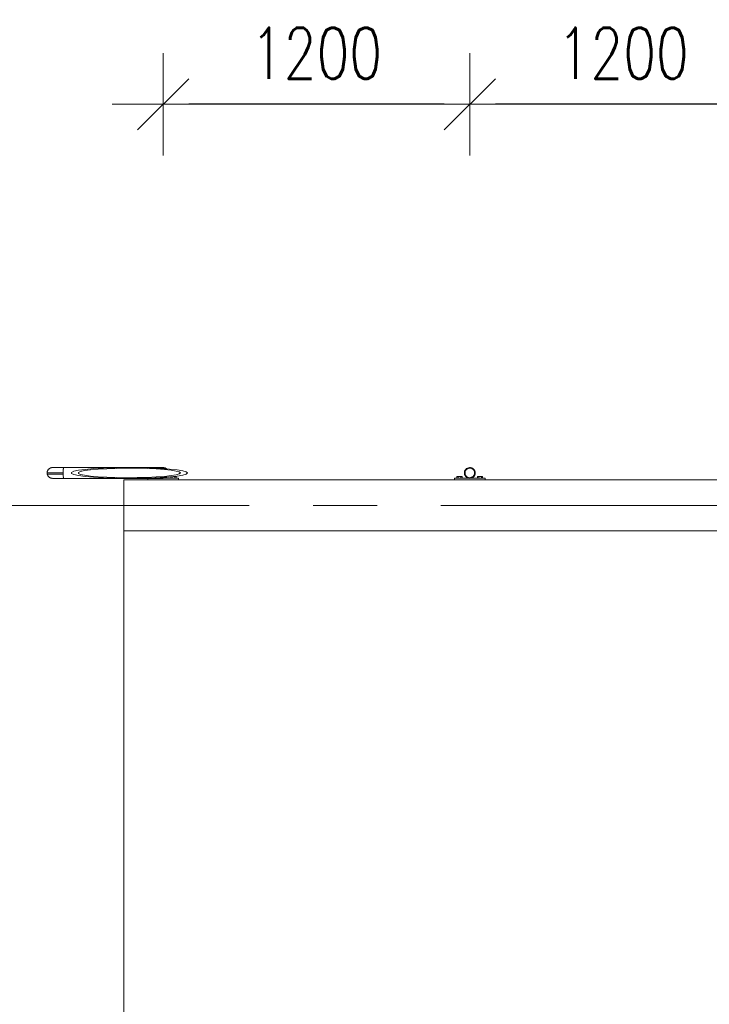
# Model space of a CAD drawing. Header units: millimetres. Extents: x 6807 to 7919, y 15387 to 15883.
# Tile 11 of 120: x 6858 to 6885, y 15627 to 15666. Entities that reach past the tile are written whole.
import ezdxf

# ---------------------------------------------------------------- set-up
doc = ezdxf.new("R2010")
doc.units = ezdxf.units.MM
doc.header["$LTSCALE"] = 10
doc.linetypes.add('MITTE', pattern=[2, 1.25, -0.25, 0.25, -0.25])
doc.layers.get('Defpoints').update_dxf_attribs({"color": 1})
for name, color, linetype, lineweight in [('PS_DIM', 4, 'Continuous', 13), ('PS_Object', 30, 'Continuous', 13), ('PS_SOLID', 7, 'Continuous', 30)]:
    doc.layers.add(name, color=color, linetype=linetype, lineweight=lineweight)
doc.styles.add('simplex', font='simplex.shx', dxfattribs={"width": 0.75})
doc.dimstyles.new('1_100_PRZ', dxfattribs={"dimtxt": 2, "dimasz": 1, "dimexe": 2, "dimexo": 5, "dimgap": 1, "dimtad": 1, "dimdec": 0, "dimlfac": 100, "dimtxsty": 'simplex', "dimblk": 'dimznak', "dimcen": 2, "dimse1": 1, "dimse2": 1, "dimclrd": 256, "dimclrt": 7, "dimadec": 1, "dimazin": 0, "dimtfac": 1, "dimtdec": 0, "dimtix": 1, "dimtmove": 2, "dimatfit": 3, "dimldrblk": 'dim-grot', "dimfxl": 1, "dimarcsym": 0})

# ---------------------------------------------------------------- blocks, each defined once
blk = doc.blocks.new('dimznak')
at = {"color": 0}
for points in [[(0, 2), (0, -2)], [(-2, 0), (2, 0)]]:
    blk.add_lwpolyline(points, dxfattribs=at)
at = {"color": 2}
blk.add_lwpolyline([(1, 1), (-1, -1)], dxfattribs=at)
blk = doc.blocks.new('*D400')
at = {"layer": 'Defpoints', "color": 0, "transparency": 16777216}
for p in [(6875.462, 15662.648), (6875.462, 15648.213, -0.807), (6887.462, 15648.213, -0.807)]:
    blk.add_point(p, dxfattribs=at)
at = {"layer": 'PS_DIM', "lineweight": -2, "transparency": 16777216}
blk.add_line((6886.462, 15662.648), (6876.462, 15662.648), dxfattribs=at)
at = {"layer": 'PS_DIM', "lineweight": -2, "transparency": 16777216, "rotation": 180}
blk.add_blockref('dimznak', (6875.462, 15662.648), dxfattribs=at)
at = {"layer": 'PS_DIM', "lineweight": -2, "transparency": 16777216}
blk.add_blockref('dimznak', (6887.462, 15662.648), dxfattribs=at)
at = {"layer": 'PS_DIM', "color": 7, "transparency": 16777216, "insert": (6881.462, 15664.648), "char_height": 2, "attachment_point": 5, "style": 'simplex'}
blk.add_mtext('1200', dxfattribs=at)
blk = doc.blocks.new('dim-grot')
blk.add_hatch(color=256).paths.add_polyline_path([(0, 0), (-2, 0.5), (-2, -0.5)])
blk.add_lwpolyline([(0, 0), (-2, 0.5), (-2, -0.5), (0, 0)])
blk = doc.blocks.new('*D401')
at = {"layer": 'Defpoints', "color": 0, "transparency": 16777216}
for p in [(6863.462, 15662.648), (6863.462, 15648.213, -0.807), (6875.462, 15648.213, -0.807)]:
    blk.add_point(p, dxfattribs=at)
at = {"layer": 'PS_DIM', "lineweight": -2, "transparency": 16777216}
blk.add_line((6874.462, 15662.648), (6864.462, 15662.648), dxfattribs=at)
at = {"layer": 'PS_DIM', "lineweight": -2, "transparency": 16777216, "rotation": 180}
blk.add_blockref('dimznak', (6863.462, 15662.648), dxfattribs=at)
at = {"layer": 'PS_DIM', "lineweight": -2, "transparency": 16777216}
blk.add_blockref('dimznak', (6875.462, 15662.648), dxfattribs=at)
at = {"layer": 'PS_DIM', "color": 7, "transparency": 16777216, "insert": (6869.462, 15664.648), "char_height": 2, "attachment_point": 5, "style": 'simplex'}
blk.add_mtext('1200', dxfattribs=at)

msp = doc.modelspace()

# ---------------------------------------------------------------- linework, layer by layer
at = {"layer": 'PS_Object', "color": 5, "linetype": 'MITTE'}
msp.add_line((6854.332, 15646.942, -0.807), (7681.096, 15646.942, -0.807), dxfattribs=at)
at = {"layer": 'PS_SOLID', "color": 133, "linetype": 'Continuous', "lineweight": 13}
for p, q in [((6858.954, 15648.325, -0.807), (6858.944, 15648.306, -0.807)), ((6858.948, 15648.316, -0.807), (6858.944, 15648.306, -0.807)), ((6858.954, 15648.325, -0.807), (6858.948, 15648.316, -0.807)), ((6858.96, 15648.334, -0.807), (6858.954, 15648.325, -0.807)), ((6858.967, 15648.342, -0.807), (6858.96, 15648.334, -0.807)), ((6858.967, 15648.342, -0.807), (6858.98, 15648.358, -0.807)), ((6858.973, 15648.351, -0.807), (6858.967, 15648.342, -0.807)), ((6858.98, 15648.358, -0.807), (6858.973, 15648.351, -0.807)), ((6858.987, 15648.367, -0.807), (6858.98, 15648.358, -0.807)), ((6858.996, 15648.373, -0.807), (6858.987, 15648.367, -0.807)), ((6859.013, 15648.386, -0.807), (6858.996, 15648.373, -0.807)), ((6859.004, 15648.381, -0.807), (6858.996, 15648.373, -0.807)), ((6859.013, 15648.386, -0.807), (6859.004, 15648.381, -0.807)), ((6859.021, 15648.393, -0.807), (6859.013, 15648.386, -0.807)), ((6859.031, 15648.398, -0.807), (6859.021, 15648.393, -0.807)), ((6859.05, 15648.407, -0.807), (6859.031, 15648.398, -0.807)), ((6859.031, 15648.398, -0.807), (6859.04, 15648.403, -0.807)), ((6859.05, 15648.407, -0.807), (6859.04, 15648.403, -0.807)), ((6859.06, 15648.412, -0.807), (6859.05, 15648.407, -0.807)), ((6859.08, 15648.418, -0.807), (6859.07, 15648.414, -0.807)), ((6859.091, 15648.42, -0.807), (6859.08, 15648.418, -0.807)), ((6859.144, 15648.425, -0.807), (6859.101, 15648.423, -0.807)), ((6859.123, 15648.425, -0.807), (6859.112, 15648.423, -0.807)), ((6859.134, 15648.424, -0.807), (6859.123, 15648.425, -0.807)), ((6859.147, 15648.425, -0.807), (6859.144, 15648.425, -0.807)), ((6859.154, 15648.425, -0.807), (6859.147, 15648.425, -0.807)), ((6859.165, 15648.425, -0.807), (6859.154, 15648.425, -0.807)), ((6859.181, 15648.425, -0.807), (6859.165, 15648.425, -0.807)), ((6859.201, 15648.425, -0.807), (6859.181, 15648.425, -0.807)), ((6859.225, 15648.425, -0.807), (6859.201, 15648.425, -0.807)), ((6859.252, 15648.425, -0.807), (6859.225, 15648.425, -0.807)), ((6859.283, 15648.425, -0.807), (6859.252, 15648.425, -0.807)), ((6859.318, 15648.425, -0.807), (6859.283, 15648.425, -0.807)), ((6859.355, 15648.425, -0.807), (6859.318, 15648.425, -0.807)), ((6859.394, 15648.425, -0.807), (6859.355, 15648.425, -0.807)), ((6859.436, 15648.425, -0.807), (6859.394, 15648.425, -0.807)), ((6859.48, 15648.425, -0.807), (6859.436, 15648.425, -0.807)), ((6859.524, 15648.425, -0.807), (6859.48, 15648.425, -0.807)), ((6859.568, 15648.425, -0.807), (6859.524, 15648.425, -0.807)), ((6859.552, 15648.316, -0.807), (6859.55, 15648.276, -0.807)), ((6859.554, 15648.351, -0.807), (6859.552, 15648.316, -0.807)), ((6859.552, 15648.325, -0.807), (6859.553, 15648.334, -0.807)), ((6859.553, 15648.334, -0.807), (6859.553, 15648.342, -0.807)), ((6859.557, 15648.381, -0.807), (6859.554, 15648.351, -0.807)), ((6859.555, 15648.367, -0.807), (6859.556, 15648.373, -0.807)), ((6859.555, 15648.358, -0.807), (6859.555, 15648.367, -0.807)), ((6859.56, 15648.403, -0.807), (6859.557, 15648.381, -0.807)), ((6859.558, 15648.393, -0.807), (6859.559, 15648.398, -0.807)), ((6859.558, 15648.386, -0.807), (6859.558, 15648.393, -0.807)), ((6859.564, 15648.418, -0.807), (6859.56, 15648.403, -0.807)), ((6859.561, 15648.407, -0.807), (6859.562, 15648.412, -0.807)), ((6859.562, 15648.412, -0.807), (6859.563, 15648.414, -0.807)), ((6859.568, 15648.425, -0.807), (6859.564, 15648.418, -0.807)), ((6859.565, 15648.42, -0.807), (6859.566, 15648.423, -0.807)), ((6859.566, 15648.423, -0.807), (6859.567, 15648.423, -0.807)), ((6862.021, 15648.425, -0.807), (6859.568, 15648.425, -0.807)), ((6859.963, 15648.276, -0.807), (6860.145, 15648.316, -0.807)), ((6860.145, 15648.316, -0.807), (6860.408, 15648.351, -0.807)), ((6860.62, 15648.334, -0.807), (6860.389, 15648.303, -0.807)), ((6860.408, 15648.351, -0.807), (6860.742, 15648.381, -0.807)), ((6860.913, 15648.36, -0.807), (6860.62, 15648.334, -0.807)), ((6860.742, 15648.381, -0.807), (6861.133, 15648.403, -0.807)), ((6861.256, 15648.38, -0.807), (6860.913, 15648.36, -0.807)), ((6861.133, 15648.403, -0.807), (6861.566, 15648.418, -0.807)), ((6861.636, 15648.393, -0.807), (6861.256, 15648.38, -0.807)), ((6861.566, 15648.418, -0.807), (6862.021, 15648.425, -0.807)), ((6862.035, 15648.399, -0.807), (6861.636, 15648.393, -0.807)), ((6862.035, 15648.425, -0.807), (6862.021, 15648.425, -0.807)), ((6863.451, 15648.425, -0.807), (6862.021, 15648.425, -0.807)), ((6862.482, 15648.423, -0.807), (6862.035, 15648.425, -0.807)), ((6862.439, 15648.397, -0.807), (6862.035, 15648.399, -0.807)), ((6862.831, 15648.387, -0.807), (6862.439, 15648.397, -0.807)), ((6862.928, 15648.412, -0.807), (6862.482, 15648.423, -0.807)), ((6863.194, 15648.371, -0.807), (6862.831, 15648.387, -0.807)), ((6863.342, 15648.393, -0.807), (6862.928, 15648.412, -0.807)), ((6863.514, 15648.348, -0.807), (6863.194, 15648.371, -0.807)), ((6863.35, 15648.392, -0.807), (6863.342, 15648.393, -0.807)), ((6863.349, 15648.393, -0.807), (6863.359, 15648.398, -0.807)), ((6863.349, 15648.392, -0.807), (6863.349, 15648.393, -0.807)), ((6863.368, 15648.403, -0.807), (6863.35, 15648.392, -0.807)), ((6863.403, 15648.388, -0.807), (6863.35, 15648.392, -0.807)), ((6863.408, 15648.418, -0.807), (6863.368, 15648.403, -0.807)), ((6863.378, 15648.407, -0.807), (6863.388, 15648.412, -0.807)), ((6863.388, 15648.412, -0.807), (6863.398, 15648.414, -0.807)), ((6863.403, 15648.388, -0.807), (6863.415, 15648.393, -0.807)), ((6863.545, 15648.378, -0.807), (6863.403, 15648.388, -0.807)), ((6863.451, 15648.425, -0.807), (6863.408, 15648.418, -0.807)), ((6863.415, 15648.393, -0.807), (6863.452, 15648.399, -0.807)), ((6863.419, 15648.42, -0.807), (6863.429, 15648.423, -0.807)), ((6863.429, 15648.423, -0.807), (6863.44, 15648.423, -0.807)), ((6863.494, 15648.423, -0.807), (6863.451, 15648.425, -0.807)), ((6863.462, 15648.425, -0.807), (6863.451, 15648.425, -0.807)), ((6863.452, 15648.399, -0.807), (6863.49, 15648.397, -0.807)), ((6863.462, 15648.424, -0.807), (6863.462, 15648.425, -0.807)), ((6863.49, 15648.397, -0.807), (6863.526, 15648.387, -0.807)), ((6863.535, 15648.412, -0.807), (6863.494, 15648.423, -0.807)), ((6863.777, 15648.319, -0.807), (6863.514, 15648.348, -0.807)), ((6863.526, 15648.387, -0.807), (6863.545, 15648.378, -0.807)), ((6863.574, 15648.393, -0.807), (6863.535, 15648.412, -0.807)), ((6863.597, 15648.374, -0.807), (6863.545, 15648.378, -0.807)), ((6863.597, 15648.374, -0.807), (6863.574, 15648.393, -0.807)), ((6863.706, 15648.367, -0.807), (6863.597, 15648.374, -0.807)), ((6864.007, 15648.334, -0.807), (6863.706, 15648.367, -0.807)), ((6863.974, 15648.286, -0.807), (6863.777, 15648.319, -0.807)), ((6864.23, 15648.297, -0.807), (6864.007, 15648.334, -0.807)), ((6875.276, 15648.316, -0.807), (6875.259, 15648.276, -0.807)), ((6875.301, 15648.351, -0.807), (6875.276, 15648.316, -0.807)), ((6875.299, 15648.303, -0.807), (6875.32, 15648.334, -0.807)), ((6875.332, 15648.381, -0.807), (6875.301, 15648.351, -0.807)), ((6875.32, 15648.334, -0.807), (6875.348, 15648.36, -0.807)), ((6875.368, 15648.403, -0.807), (6875.332, 15648.381, -0.807)), ((6875.348, 15648.36, -0.807), (6875.38, 15648.38, -0.807)), ((6875.408, 15648.418, -0.807), (6875.368, 15648.403, -0.807)), ((6875.38, 15648.38, -0.807), (6875.415, 15648.393, -0.807)), ((6875.451, 15648.425, -0.807), (6875.408, 15648.418, -0.807)), ((6875.415, 15648.393, -0.807), (6875.452, 15648.399, -0.807)), ((6875.452, 15648.425, -0.807), (6875.451, 15648.425, -0.807)), ((6875.494, 15648.423, -0.807), (6875.452, 15648.425, -0.807)), ((6875.452, 15648.399, -0.807), (6875.49, 15648.397, -0.807)), ((6875.49, 15648.397, -0.807), (6875.526, 15648.387, -0.807)), ((6875.535, 15648.412, -0.807), (6875.494, 15648.423, -0.807)), ((6875.526, 15648.387, -0.807), (6875.56, 15648.371, -0.807)), ((6875.574, 15648.393, -0.807), (6875.535, 15648.412, -0.807)), ((6875.56, 15648.371, -0.807), (6875.59, 15648.348, -0.807)), ((6875.608, 15648.367, -0.807), (6875.574, 15648.393, -0.807)), ((6875.59, 15648.348, -0.807), (6875.614, 15648.319, -0.807)), ((6875.636, 15648.334, -0.807), (6875.608, 15648.367, -0.807)), ((6875.614, 15648.319, -0.807), (6875.632, 15648.286, -0.807)), ((6875.656, 15648.297, -0.807), (6875.636, 15648.334, -0.807)), ((6858.923, 15648.224, -0.807), (6858.922, 15648.213, -0.807)), ((6858.922, 15648.213, -0.807), (6858.922, 15648.213, -0.807)), ((6858.922, 15648.213, -0.807), (6858.925, 15648.213, -0.807)), ((6858.922, 15648.213, -0.807), (6858.923, 15648.202, -0.807)), ((6858.925, 15648.245, -0.807), (6858.923, 15648.224, -0.807)), ((6858.925, 15648.245, -0.807), (6858.923, 15648.234, -0.807)), ((6858.923, 15648.234, -0.807), (6858.923, 15648.224, -0.807)), ((6858.923, 15648.202, -0.807), (6858.925, 15648.181, -0.807)), ((6858.923, 15648.202, -0.807), (6858.923, 15648.194, -0.807)), ((6858.923, 15648.194, -0.807), (6858.923, 15648.191, -0.807)), ((6858.923, 15648.191, -0.807), (6858.925, 15648.181, -0.807)), ((6858.926, 15648.256, -0.807), (6858.925, 15648.245, -0.807)), ((6858.925, 15648.213, -0.807), (6858.936, 15648.213, -0.807)), ((6858.925, 15648.181, -0.807), (6858.926, 15648.17, -0.807)), ((6858.929, 15648.266, -0.807), (6858.926, 15648.256, -0.807)), ((6858.93, 15648.17, -0.807), (6858.926, 15648.17, -0.807)), ((6858.926, 15648.17, -0.807), (6858.926, 15648.17, -0.807)), ((6858.926, 15648.17, -0.807), (6858.929, 15648.16, -0.807)), ((6858.929, 15648.266, -0.807), (6858.936, 15648.286, -0.807)), ((6858.931, 15648.276, -0.807), (6858.929, 15648.266, -0.807)), ((6858.936, 15648.14, -0.807), (6858.929, 15648.16, -0.807)), ((6858.929, 15648.16, -0.807), (6858.931, 15648.149, -0.807)), ((6858.94, 15648.17, -0.807), (6858.93, 15648.17, -0.807)), ((6858.936, 15648.286, -0.807), (6858.931, 15648.276, -0.807)), ((6858.931, 15648.149, -0.807), (6858.936, 15648.14, -0.807)), ((6858.939, 15648.297, -0.807), (6858.936, 15648.286, -0.807)), ((6858.936, 15648.213, -0.807), (6858.952, 15648.213, -0.807)), ((6858.936, 15648.14, -0.807), (6858.939, 15648.129, -0.807)), ((6858.944, 15648.306, -0.807), (6858.939, 15648.297, -0.807)), ((6858.939, 15648.129, -0.807), (6858.944, 15648.12, -0.807)), ((6858.957, 15648.17, -0.807), (6858.94, 15648.17, -0.807)), ((6858.944, 15648.12, -0.807), (6858.954, 15648.101, -0.807)), ((6858.944, 15648.12, -0.807), (6858.948, 15648.11, -0.807)), ((6858.948, 15648.11, -0.807), (6858.954, 15648.101, -0.807)), ((6858.952, 15648.213, -0.807), (6858.976, 15648.213, -0.807)), ((6858.954, 15648.101, -0.807), (6858.96, 15648.092, -0.807)), ((6858.98, 15648.17, -0.807), (6858.957, 15648.17, -0.807)), ((6858.96, 15648.092, -0.807), (6858.967, 15648.084, -0.807)), ((6858.98, 15648.067, -0.807), (6858.967, 15648.084, -0.807)), ((6858.967, 15648.084, -0.807), (6858.973, 15648.075, -0.807)), ((6858.973, 15648.075, -0.807), (6858.98, 15648.067, -0.807)), ((6858.976, 15648.213, -0.807), (6859.005, 15648.213, -0.807)), ((6859.009, 15648.17, -0.807), (6858.98, 15648.17, -0.807)), ((6858.98, 15648.067, -0.807), (6858.987, 15648.059, -0.807)), ((6858.987, 15648.059, -0.807), (6858.996, 15648.053, -0.807)), ((6858.996, 15648.053, -0.807), (6859.013, 15648.04, -0.807)), ((6858.996, 15648.053, -0.807), (6859.004, 15648.045, -0.807)), ((6859.004, 15648.045, -0.807), (6859.013, 15648.04, -0.807)), ((6859.005, 15648.213, -0.807), (6859.04, 15648.213, -0.807)), ((6859.044, 15648.17, -0.807), (6859.009, 15648.17, -0.807)), ((6859.013, 15648.04, -0.807), (6859.021, 15648.033, -0.807)), ((6859.021, 15648.033, -0.807), (6859.031, 15648.028, -0.807)), ((6859.031, 15648.028, -0.807), (6859.05, 15648.019, -0.807)), ((6859.04, 15648.023, -0.807), (6859.031, 15648.028, -0.807)), ((6859.04, 15648.213, -0.807), (6859.081, 15648.213, -0.807)), ((6859.04, 15648.023, -0.807), (6859.05, 15648.019, -0.807)), ((6859.084, 15648.17, -0.807), (6859.044, 15648.17, -0.807)), ((6859.05, 15648.019, -0.807), (6859.06, 15648.014, -0.807)), ((6859.06, 15648.014, -0.807), (6859.07, 15648.011, -0.807)), ((6859.07, 15648.011, -0.807), (6859.091, 15648.006, -0.807)), ((6859.08, 15648.008, -0.807), (6859.07, 15648.011, -0.807)), ((6859.08, 15648.008, -0.807), (6859.091, 15648.006, -0.807)), ((6859.081, 15648.213, -0.807), (6859.127, 15648.213, -0.807)), ((6859.13, 15648.17, -0.807), (6859.084, 15648.17, -0.807)), ((6859.091, 15648.006, -0.807), (6859.101, 15648.003, -0.807)), ((6859.101, 15648.003, -0.807), (6859.101, 15648.003, -0.807)), ((6859.101, 15648.003, -0.807), (6859.144, 15648.001, -0.807)), ((6859.112, 15648.003, -0.807), (6859.123, 15648.001, -0.807)), ((6859.123, 15648.001, -0.807), (6859.134, 15648.002, -0.807)), ((6859.127, 15648.213, -0.807), (6859.177, 15648.213, -0.807)), ((6859.18, 15648.17, -0.807), (6859.13, 15648.17, -0.807)), ((6859.144, 15648.001, -0.807), (6859.147, 15648.001, -0.807)), ((6859.147, 15648.001, -0.807), (6859.154, 15648.001, -0.807)), ((6859.154, 15648.001, -0.807), (6859.165, 15648.001, -0.807)), ((6859.165, 15648.001, -0.807), (6859.181, 15648.001, -0.807)), ((6859.177, 15648.213, -0.807), (6859.232, 15648.213, -0.807)), ((6859.234, 15648.17, -0.807), (6859.18, 15648.17, -0.807)), ((6859.181, 15648.001, -0.807), (6859.201, 15648.001, -0.807)), ((6859.201, 15648.001, -0.807), (6859.225, 15648.001, -0.807)), ((6859.225, 15648.001, -0.807), (6859.252, 15648.001, -0.807)), ((6859.232, 15648.213, -0.807), (6859.29, 15648.213, -0.807)), ((6859.292, 15648.17, -0.807), (6859.234, 15648.17, -0.807)), ((6859.252, 15648.001, -0.807), (6859.283, 15648.001, -0.807)), ((6859.283, 15648.001, -0.807), (6859.318, 15648.001, -0.807)), ((6859.29, 15648.213, -0.807), (6859.352, 15648.213, -0.807)), ((6859.354, 15648.17, -0.807), (6859.292, 15648.17, -0.807)), ((6859.318, 15648.001, -0.807), (6859.355, 15648.001, -0.807)), ((6859.352, 15648.213, -0.807), (6859.416, 15648.213, -0.807)), ((6859.417, 15648.17, -0.807), (6859.354, 15648.17, -0.807)), ((6859.355, 15648.001, -0.807), (6859.394, 15648.001, -0.807)), ((6859.394, 15648.001, -0.807), (6859.436, 15648.001, -0.807)), ((6859.416, 15648.213, -0.807), (6859.482, 15648.213, -0.807)), ((6859.483, 15648.17, -0.807), (6859.417, 15648.17, -0.807)), ((6859.436, 15648.001, -0.807), (6859.48, 15648.001, -0.807)), ((6859.48, 15648.001, -0.807), (6859.524, 15648.001, -0.807)), ((6859.482, 15648.213, -0.807), (6859.549, 15648.213, -0.807)), ((6859.55, 15648.17, -0.807), (6859.483, 15648.17, -0.807)), ((6859.524, 15648.001, -0.807), (6859.568, 15648.001, -0.807)), ((6859.55, 15648.276, -0.807), (6859.549, 15648.234, -0.807)), ((6859.549, 15648.245, -0.807), (6859.55, 15648.256, -0.807)), ((6859.549, 15648.234, -0.807), (6859.549, 15648.191, -0.807)), ((6859.549, 15648.224, -0.807), (6859.549, 15648.213, -0.807)), ((6859.549, 15648.213, -0.807), (6859.549, 15648.202, -0.807)), ((6859.549, 15648.191, -0.807), (6859.55, 15648.149, -0.807)), ((6859.549, 15648.181, -0.807), (6859.55, 15648.17, -0.807)), ((6859.55, 15648.286, -0.807), (6859.551, 15648.297, -0.807)), ((6859.55, 15648.256, -0.807), (6859.55, 15648.266, -0.807)), ((6859.55, 15648.16, -0.807), (6859.55, 15648.17, -0.807)), ((6859.55, 15648.149, -0.807), (6859.552, 15648.11, -0.807)), ((6859.551, 15648.129, -0.807), (6859.55, 15648.14, -0.807)), ((6859.551, 15648.297, -0.807), (6859.551, 15648.306, -0.807)), ((6859.551, 15648.12, -0.807), (6859.551, 15648.129, -0.807)), ((6859.552, 15648.11, -0.807), (6859.554, 15648.075, -0.807)), ((6859.553, 15648.092, -0.807), (6859.552, 15648.101, -0.807)), ((6859.553, 15648.084, -0.807), (6859.553, 15648.092, -0.807)), ((6859.554, 15648.075, -0.807), (6859.557, 15648.045, -0.807)), ((6859.555, 15648.059, -0.807), (6859.555, 15648.067, -0.807)), ((6859.556, 15648.053, -0.807), (6859.555, 15648.059, -0.807)), ((6859.557, 15648.045, -0.807), (6859.56, 15648.023, -0.807)), ((6859.558, 15648.033, -0.807), (6859.558, 15648.04, -0.807)), ((6859.559, 15648.028, -0.807), (6859.558, 15648.033, -0.807)), ((6859.56, 15648.023, -0.807), (6859.564, 15648.008, -0.807)), ((6859.562, 15648.014, -0.807), (6859.561, 15648.019, -0.807)), ((6859.563, 15648.011, -0.807), (6859.562, 15648.014, -0.807)), ((6859.564, 15648.008, -0.807), (6859.568, 15648.001, -0.807)), ((6859.566, 15648.003, -0.807), (6859.565, 15648.006, -0.807)), ((6859.567, 15648.003, -0.807), (6859.566, 15648.003, -0.807)), ((6859.568, 15648.001, -0.807), (6862.021, 15648.001, -0.807)), ((6859.87, 15648.234, -0.807), (6859.963, 15648.276, -0.807)), ((6859.87, 15648.191, -0.807), (6859.87, 15648.234, -0.807)), ((6859.963, 15648.149, -0.807), (6859.87, 15648.191, -0.807)), ((6860.145, 15648.11, -0.807), (6859.963, 15648.149, -0.807)), ((6860.408, 15648.075, -0.807), (6860.145, 15648.11, -0.807)), ((6860.229, 15648.269, -0.807), (6860.148, 15648.232, -0.807)), ((6860.148, 15648.232, -0.807), (6860.148, 15648.194, -0.807)), ((6860.148, 15648.194, -0.807), (6860.229, 15648.157, -0.807)), ((6860.389, 15648.303, -0.807), (6860.229, 15648.269, -0.807)), ((6860.229, 15648.157, -0.807), (6860.389, 15648.123, -0.807)), ((6860.389, 15648.123, -0.807), (6860.62, 15648.092, -0.807)), ((6860.742, 15648.045, -0.807), (6860.408, 15648.075, -0.807)), ((6860.62, 15648.092, -0.807), (6860.913, 15648.066, -0.807)), ((6861.133, 15648.023, -0.807), (6860.742, 15648.045, -0.807)), ((6860.913, 15648.066, -0.807), (6861.256, 15648.046, -0.807)), ((6861.566, 15648.008, -0.807), (6861.133, 15648.023, -0.807)), ((6861.256, 15648.046, -0.807), (6861.636, 15648.033, -0.807)), ((6862.021, 15648.001, -0.807), (6861.566, 15648.008, -0.807)), ((6861.636, 15648.033, -0.807), (6862.035, 15648.027, -0.807)), ((6862.021, 15648.001, -0.807), (6862.482, 15648.003, -0.807)), ((6862.021, 15648.001, -0.807), (6863.451, 15648.001, -0.807)), ((6862.035, 15648.027, -0.807), (6862.439, 15648.029, -0.807)), ((6862.439, 15648.029, -0.807), (6862.831, 15648.039, -0.807)), ((6862.482, 15648.003, -0.807), (6862.928, 15648.014, -0.807)), ((6862.831, 15648.039, -0.807), (6863.194, 15648.055, -0.807)), ((6862.862, 15648.001, -0.807), (6862.862, 15647.942, -0.807)), ((6862.928, 15648.014, -0.807), (6863.342, 15648.033, -0.807)), ((6863.194, 15648.055, -0.807), (6863.514, 15648.078, -0.807)), ((6863.342, 15648.033, -0.807), (6863.35, 15648.034, -0.807)), ((6863.349, 15648.033, -0.807), (6863.349, 15648.034, -0.807)), ((6863.359, 15648.028, -0.807), (6863.349, 15648.033, -0.807)), ((6863.35, 15648.034, -0.807), (6863.403, 15648.037, -0.807)), ((6863.35, 15648.034, -0.807), (6863.368, 15648.023, -0.807)), ((6863.368, 15648.023, -0.807), (6863.408, 15648.008, -0.807)), ((6863.388, 15648.014, -0.807), (6863.378, 15648.019, -0.807)), ((6863.398, 15648.011, -0.807), (6863.388, 15648.014, -0.807)), ((6863.403, 15648.037, -0.807), (6863.545, 15648.048, -0.807)), ((6863.415, 15648.033, -0.807), (6863.403, 15648.037, -0.807)), ((6863.408, 15648.008, -0.807), (6863.451, 15648.001, -0.807)), ((6863.452, 15648.027, -0.807), (6863.415, 15648.033, -0.807)), ((6863.429, 15648.003, -0.807), (6863.419, 15648.006, -0.807)), ((6863.44, 15648.003, -0.807), (6863.429, 15648.003, -0.807)), ((6863.451, 15648.001, -0.807), (6863.494, 15648.003, -0.807)), ((6863.451, 15648.001, -0.807), (6863.462, 15648.001, -0.807)), ((6863.49, 15648.029, -0.807), (6863.452, 15648.027, -0.807)), ((6864.062, 15648.002, -0.807), (6863.462, 15648.002, -0.807)), ((6863.462, 15648.001, -0.807), (6863.462, 15648.002, -0.807)), ((6863.526, 15648.039, -0.807), (6863.49, 15648.029, -0.807)), ((6863.494, 15648.003, -0.807), (6863.535, 15648.014, -0.807)), ((6863.514, 15648.078, -0.807), (6863.777, 15648.107, -0.807)), ((6863.545, 15648.048, -0.807), (6863.526, 15648.039, -0.807)), ((6863.535, 15648.014, -0.807), (6863.574, 15648.033, -0.807)), ((6863.557, 15648.049, -0.807), (6863.545, 15648.048, -0.807)), ((6863.597, 15648.051, -0.807), (6863.557, 15648.049, -0.807)), ((6863.574, 15648.033, -0.807), (6863.597, 15648.051, -0.807)), ((6863.597, 15648.051, -0.807), (6863.706, 15648.059, -0.807)), ((6863.706, 15648.059, -0.807), (6864.007, 15648.092, -0.807)), ((6863.758, 15648.065, -0.807), (6863.758, 15648.002, -0.807)), ((6863.777, 15648.107, -0.807), (6863.974, 15648.14, -0.807)), ((6863.81, 15648.002, -0.807), (6863.81, 15648.07, -0.807)), ((6863.914, 15648.076, -0.807), (6863.865, 15648.076, -0.807)), ((6863.965, 15648.076, -0.807), (6863.914, 15648.076, -0.807)), ((6863.914, 15648.002, -0.807), (6863.914, 15648.076, -0.807)), ((6863.965, 15648.002, -0.807), (6863.965, 15648.076, -0.807)), ((6864.095, 15648.25, -0.807), (6863.974, 15648.286, -0.807)), ((6863.974, 15648.14, -0.807), (6864.095, 15648.176, -0.807)), ((6864.007, 15648.092, -0.807), (6864.23, 15648.129, -0.807)), ((6864.062, 15647.942, -0.807), (6864.062, 15648.002, -0.807)), ((6864.136, 15648.213, -0.807), (6864.095, 15648.25, -0.807)), ((6864.095, 15648.176, -0.807), (6864.136, 15648.213, -0.807)), ((6864.368, 15648.256, -0.807), (6864.23, 15648.297, -0.807)), ((6864.23, 15648.129, -0.807), (6864.368, 15648.17, -0.807)), ((6864.415, 15648.213, -0.807), (6864.368, 15648.256, -0.807)), ((6864.368, 15648.17, -0.807), (6864.415, 15648.213, -0.807)), ((6875.449, 15648.002, -0.807), (6874.862, 15648.002, -0.807)), ((6874.862, 15648.002, -0.807), (6874.862, 15647.942, -0.807)), ((6875.01, 15648.076, -0.807), (6874.958, 15648.076, -0.807)), ((6874.958, 15648.076, -0.807), (6874.958, 15648.002, -0.807)), ((6875.01, 15648.002, -0.807), (6875.01, 15648.076, -0.807)), ((6875.114, 15648.076, -0.807), (6875.01, 15648.076, -0.807)), ((6875.165, 15648.076, -0.807), (6875.114, 15648.076, -0.807)), ((6875.114, 15648.002, -0.807), (6875.114, 15648.076, -0.807)), ((6875.165, 15648.002, -0.807), (6875.165, 15648.076, -0.807)), ((6875.259, 15648.276, -0.807), (6875.251, 15648.234, -0.807)), ((6875.251, 15648.234, -0.807), (6875.251, 15648.191, -0.807)), ((6875.251, 15648.191, -0.807), (6875.259, 15648.149, -0.807)), ((6875.259, 15648.149, -0.807), (6875.276, 15648.11, -0.807)), ((6875.276, 15648.11, -0.807), (6875.301, 15648.075, -0.807)), ((6875.277, 15648.232, -0.807), (6875.284, 15648.269, -0.807)), ((6875.277, 15648.194, -0.807), (6875.277, 15648.232, -0.807)), ((6875.284, 15648.157, -0.807), (6875.277, 15648.194, -0.807)), ((6875.284, 15648.269, -0.807), (6875.299, 15648.303, -0.807)), ((6875.299, 15648.123, -0.807), (6875.284, 15648.157, -0.807)), ((6875.32, 15648.092, -0.807), (6875.299, 15648.123, -0.807)), ((6875.301, 15648.075, -0.807), (6875.332, 15648.045, -0.807)), ((6875.348, 15648.066, -0.807), (6875.32, 15648.092, -0.807)), ((6875.332, 15648.045, -0.807), (6875.368, 15648.023, -0.807)), ((6875.38, 15648.046, -0.807), (6875.348, 15648.066, -0.807)), ((6875.368, 15648.023, -0.807), (6875.408, 15648.008, -0.807)), ((6875.415, 15648.033, -0.807), (6875.38, 15648.046, -0.807)), ((6875.408, 15648.008, -0.807), (6875.451, 15648.001, -0.807)), ((6875.452, 15648.027, -0.807), (6875.415, 15648.033, -0.807)), ((6875.451, 15648.001, -0.807), (6875.494, 15648.003, -0.807)), ((6875.49, 15648.029, -0.807), (6875.452, 15648.027, -0.807)), ((6876.062, 15648.002, -0.807), (6875.457, 15648.002, -0.807)), ((6875.526, 15648.039, -0.807), (6875.49, 15648.029, -0.807)), ((6875.494, 15648.003, -0.807), (6875.535, 15648.014, -0.807)), ((6875.56, 15648.055, -0.807), (6875.526, 15648.039, -0.807)), ((6875.535, 15648.014, -0.807), (6875.574, 15648.033, -0.807)), ((6875.59, 15648.078, -0.807), (6875.56, 15648.055, -0.807)), ((6875.574, 15648.033, -0.807), (6875.608, 15648.059, -0.807)), ((6875.614, 15648.107, -0.807), (6875.59, 15648.078, -0.807)), ((6875.608, 15648.059, -0.807), (6875.636, 15648.092, -0.807)), ((6875.632, 15648.14, -0.807), (6875.614, 15648.107, -0.807)), ((6875.632, 15648.286, -0.807), (6875.644, 15648.25, -0.807)), ((6875.644, 15648.176, -0.807), (6875.632, 15648.14, -0.807)), ((6875.636, 15648.092, -0.807), (6875.656, 15648.129, -0.807)), ((6875.644, 15648.25, -0.807), (6875.648, 15648.213, -0.807)), ((6875.648, 15648.213, -0.807), (6875.644, 15648.176, -0.807)), ((6875.669, 15648.256, -0.807), (6875.656, 15648.297, -0.807)), ((6875.656, 15648.129, -0.807), (6875.669, 15648.17, -0.807)), ((6875.674, 15648.213, -0.807), (6875.669, 15648.256, -0.807)), ((6875.669, 15648.17, -0.807), (6875.674, 15648.213, -0.807)), ((6875.81, 15648.076, -0.807), (6875.758, 15648.076, -0.807)), ((6875.758, 15648.076, -0.807), (6875.758, 15648.002, -0.807)), ((6875.81, 15648.002, -0.807), (6875.81, 15648.076, -0.807)), ((6875.914, 15648.076, -0.807), (6875.81, 15648.076, -0.807)), ((6875.965, 15648.076, -0.807), (6875.914, 15648.076, -0.807)), ((6875.914, 15648.002, -0.807), (6875.914, 15648.076, -0.807)), ((6875.965, 15648.002, -0.807), (6875.965, 15648.076, -0.807)), ((6876.062, 15647.942, -0.807), (6876.062, 15648.002, -0.807))]:
    msp.add_line(p, q, dxfattribs=at)
at = {"layer": 'PS_SOLID', "color": 253, "linetype": 'Continuous', "lineweight": 5}
for p, q in [((6968.922, 15647.942, -0.807), (6861.922, 15647.942, -0.807)), ((6861.922, 15647.942, -0.807), (6861.922, 15645.942, -0.807)), ((6861.922, 15645.942, -0.807), (6968.922, 15645.942, -0.807)), ((6861.922, 15645.942, -0.807), (6861.922, 15604.942, -0.807))]:
    msp.add_line(p, q, dxfattribs=at)

# ---------------------------------------------------------------- dimensions: what is measured, and where the dimension line sits
at = {"layer": 'PS_DIM'}
for base, p1, p2, picture, middle in [((6863.462, 15662.648), (6875.462, 15648.213, -0.807), (6863.462, 15648.213, -0.807), '*D401', (6869.462, 15664.648)), ((6875.462, 15662.648), (6887.462, 15648.213, -0.807), (6875.462, 15648.213, -0.807), '*D400', (6881.462, 15664.648))]:
    dim = msp.add_linear_dim(base=base, p1=p1, p2=p2, dimstyle='1_100_PRZ', dxfattribs=at)
    dim.commit()
    dim.dimension.update_dxf_attribs({"geometry": picture, "text_midpoint": middle})

doc.saveas('drawing.dxf')
